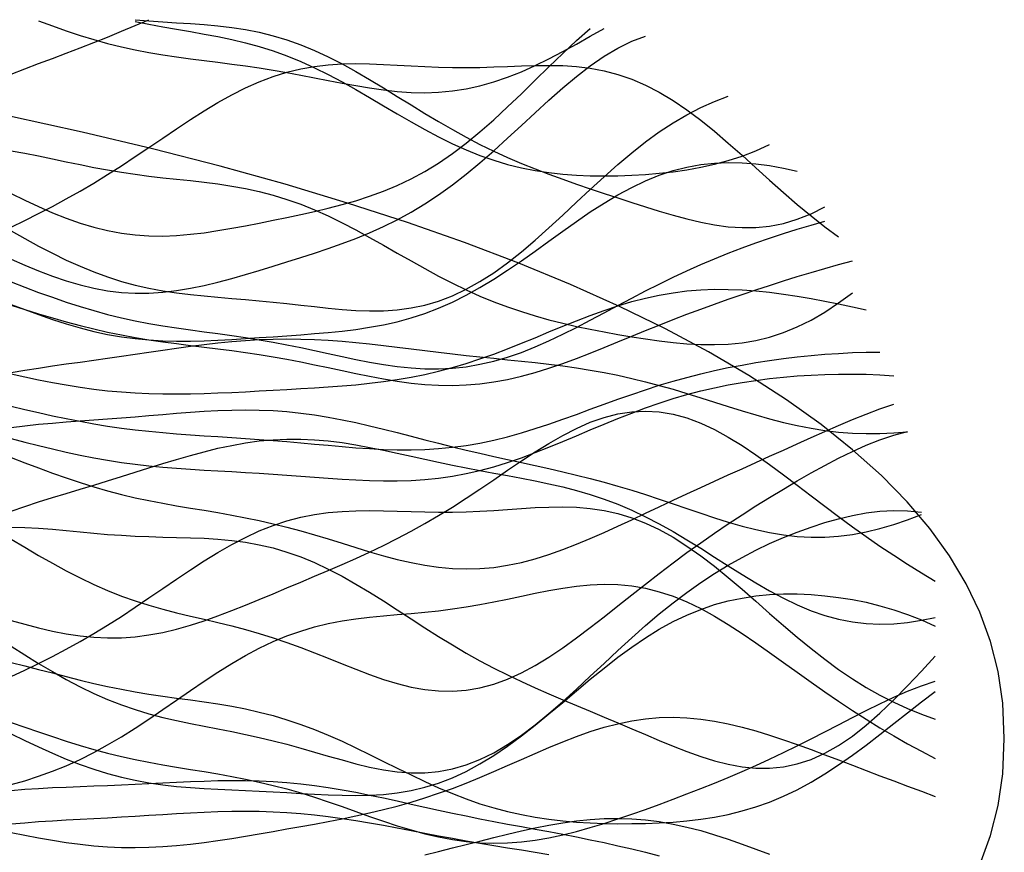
# Model space of a CAD drawing. Extents: x -15.9 to 15.9, y -4.2 to 4.2.
# Tile 13 of 13: x 10.6 to 15.9, y -0.6 to 3.9. Entities that reach past the tile are written whole.
import ezdxf

# ---------------------------------------------------------------- set-up
doc = ezdxf.new("R2010")
doc.units = 0

msp = doc.modelspace()

# ---------------------------------------------------------------- linework, layer by layer
at = {"layer": 'CNC'}
for points in [[(10.57029, 3.6012), (10.64499, 3.62944), (10.71969, 3.65738), (10.79439, 3.68532), (10.86909, 3.71355), (10.94379, 3.74227), (11.0185, 3.77166), (11.0932, 3.80178), (11.1679, 3.83261), (11.2426, 3.86399), (11.3173, 3.89569)], [(11.2426, 3.89496), (11.3173, 3.88897), (11.392, 3.88388), (11.46671, 3.87926), (11.54141, 3.87458), (11.61611, 3.86919), (11.69081, 3.86241), (11.76551, 3.85356), (11.84021, 3.84202), (11.91492, 3.82721), (11.98962, 3.80872), (12.06432, 3.78623), (12.13902, 3.75961), (12.21372, 3.72891), (12.28842, 3.69433), (12.36313, 3.65623), (12.43783, 3.61513), (12.51253, 3.57163), (12.58723, 3.52643), (12.66193, 3.48027), (12.73663, 3.43387), (12.81134, 3.38792), (12.88604, 3.34306), (12.96074, 3.29981), (13.03544, 3.25855), (13.11014, 3.21956), (13.18484, 3.18294), (13.25955, 3.14869), (13.33425, 3.11665), (13.40895, 3.08658), (13.48365, 3.05818), (13.55835, 3.03109), (13.63305, 3.00497), (13.70776, 2.9795), (13.78246, 2.95446), (13.85716, 2.92971), (13.93186, 2.90527), (14.00656, 2.88127), (14.08126, 2.85803), (14.15597, 2.83601), (14.23067, 2.81581), (14.30537, 2.79814), (14.38007, 2.7838), (14.45477, 2.77366), (14.52947, 2.76858), (14.60418, 2.76937), (14.67888, 2.77677), (14.75358, 2.7914), (14.82828, 2.81369), (14.90298, 2.84389), (14.97768, 2.88204)], [(10.57029, 2.95369), (10.64499, 2.91743), (10.71969, 2.88256), (10.79439, 2.84979), (10.86909, 2.81983), (10.94379, 2.79329), (11.0185, 2.77066), (11.0932, 2.75232), (11.1679, 2.73845), (11.2426, 2.72911), (11.3173, 2.72417), (11.392, 2.72336), (11.46671, 2.7263), (11.54141, 2.7325), (11.61611, 2.74141), (11.69081, 2.75249), (11.76551, 2.76518), (11.84021, 2.77902), (11.91492, 2.79362), (11.98962, 2.80873), (12.06432, 2.82423), (12.13902, 2.84019), (12.21372, 2.85679), (12.28842, 2.87439), (12.36313, 2.89348), (12.43783, 2.91462), (12.51253, 2.93845), (12.58723, 2.96562), (12.66193, 2.99678), (12.73663, 3.03245), (12.81134, 3.0731), (12.88604, 3.11898), (12.96074, 3.1702), (13.03544, 3.22663), (13.11014, 3.28793), (13.18484, 3.35354), (13.25955, 3.42266), (13.33425, 3.49434), (13.40895, 3.56743), (13.48365, 3.64068), (13.55835, 3.71278), (13.63305, 3.78238), (13.70776, 3.84817)], [(10.71969, 3.8893), (10.79439, 3.86163), (10.86909, 3.8353), (10.94379, 3.81067), (11.0185, 3.788), (11.0932, 3.76744), (11.1679, 3.74905), (11.2426, 3.73276), (11.3173, 3.71843), (11.392, 3.70579), (11.46671, 3.69453), (11.54141, 3.68426), (11.61611, 3.67457), (11.69081, 3.66507), (11.76551, 3.65536), (11.84021, 3.64513), (11.91492, 3.63414), (11.98962, 3.62224), (12.06432, 3.60939), (12.13902, 3.59569), (12.21372, 3.58136), (12.28842, 3.56672), (12.36313, 3.55221), (12.43783, 3.53836), (12.51253, 3.52575), (12.58723, 3.51501), (12.66193, 3.50675), (12.73663, 3.50158), (12.81134, 3.50003), (12.88604, 3.50257), (12.96074, 3.50954), (13.03544, 3.52116), (13.11014, 3.53752), (13.18484, 3.55857), (13.25955, 3.5841), (13.33425, 3.61377), (13.40895, 3.64715), (13.48365, 3.68368), (13.55835, 3.72276), (13.63305, 3.76371), (13.70776, 3.80586), (13.78246, 3.84856)], [(11.2426, 3.88632), (11.3173, 3.87091), (11.392, 3.85687), (11.46671, 3.84376), (11.54141, 3.831), (11.61611, 3.81798), (11.69081, 3.80401), (11.76551, 3.78846), (11.84021, 3.77071), (11.91492, 3.75024), (11.98962, 3.72665), (12.06432, 3.6997), (12.13902, 3.66928), (12.21372, 3.63549), (12.28842, 3.59856), (12.36313, 3.5589), (12.43783, 3.51705), (12.51253, 3.47368), (12.58723, 3.4295), (12.66193, 3.38531), (12.73663, 3.3419), (12.81134, 3.3), (12.88604, 3.26032), (12.96074, 3.22345), (13.03544, 3.18986), (13.11014, 3.1599), (13.18484, 3.13378), (13.25955, 3.11156), (13.33425, 3.09317), (13.40895, 3.07844), (13.48365, 3.06712), (13.55835, 3.05889), (13.63305, 3.0534), (13.70776, 3.05033), (13.78246, 3.04938), (13.85716, 3.05032), (13.93186, 3.05302), (14.00656, 3.05746), (14.08126, 3.06371), (14.15597, 3.07199), (14.23067, 3.08258), (14.30537, 3.09589), (14.38007, 3.11237), (14.45477, 3.1325), (14.52947, 3.15677), (14.60418, 3.18562), (14.67888, 3.2194)], [(10.57029, 2.59846), (10.64499, 2.56613), (10.71969, 2.53525), (10.79439, 2.50658), (10.86909, 2.48084), (10.94379, 2.45866), (11.0185, 2.44056), (11.0932, 2.42693), (11.1679, 2.41798), (11.2426, 2.41379), (11.3173, 2.41425), (11.392, 2.41912), (11.46671, 2.428), (11.54141, 2.44043), (11.61611, 2.45585), (11.69081, 2.47371), (11.76551, 2.49344), (11.84021, 2.51454), (11.91492, 2.53661), (11.98962, 2.55933), (12.06432, 2.58255), (12.13902, 2.60625), (12.21372, 2.63056), (12.28842, 2.65577), (12.36313, 2.68226), (12.43783, 2.71053), (12.51253, 2.74112), (12.58723, 2.77459), (12.66193, 2.81147), (12.73663, 2.85223), (12.81134, 2.89721), (12.88604, 2.94661), (12.96074, 3.00045), (13.03544, 3.05853), (13.11014, 3.12045), (13.18484, 3.18561), (13.25955, 3.25318), (13.33425, 3.32216), (13.40895, 3.39141), (13.48365, 3.4597), (13.55835, 3.5257), (13.63305, 3.58812), (13.70776, 3.6457), (13.78246, 3.69725), (13.85716, 3.74175), (13.93186, 3.77836), (14.00656, 3.80645)], [(10.57029, 2.7706), (10.64499, 2.80728), (10.71969, 2.84487), (10.79439, 2.88372), (10.86909, 2.92413), (10.94379, 2.96631), (11.0185, 3.0104), (11.0932, 3.05639), (11.1679, 3.10413), (11.2426, 3.15332), (11.3173, 3.20351), (11.392, 3.25413), (11.46671, 3.30451), (11.54141, 3.35388), (11.61611, 3.40146), (11.69081, 3.44647), (11.76551, 3.48816), (11.84021, 3.52588), (11.91492, 3.55912), (11.98962, 3.5875), (12.06432, 3.61082), (12.13902, 3.62909), (12.21372, 3.64246), (12.28842, 3.65132), (12.36313, 3.65618), (12.43783, 3.65767), (12.51253, 3.65656), (12.58723, 3.65361), (12.66193, 3.64963), (12.73663, 3.64535), (12.81134, 3.64143), (12.88604, 3.63839), (12.96074, 3.63659), (13.03544, 3.63619), (13.11014, 3.63717), (13.18484, 3.63929), (13.25955, 3.64212), (13.33425, 3.64505), (13.40895, 3.64734), (13.48365, 3.64813), (13.55835, 3.64652), (13.63305, 3.6416), (13.70776, 3.63248), (13.78246, 3.6184), (13.85716, 3.59869), (13.93186, 3.5729), (14.00656, 3.54075), (14.08126, 3.5022), (14.15597, 3.45743), (14.23067, 3.40684), (14.30537, 3.35105), (14.38007, 3.29085), (14.45477, 3.22719), (14.52947, 3.1611), (14.60418, 3.09369), (14.67888, 3.02608), (14.75358, 2.95933), (14.82828, 2.89445), (14.90298, 2.83232), (14.97768, 2.77368), (15.05239, 2.71909)], [(10.57029, 2.75064), (10.64499, 2.70906), (10.71969, 2.66849), (10.79439, 2.62958), (10.86909, 2.59293), (10.94379, 2.55908), (11.0185, 2.5284), (11.0932, 2.50117), (11.1679, 2.47749), (11.2426, 2.45732), (11.3173, 2.44047), (11.392, 2.42661), (11.46671, 2.41531), (11.54141, 2.40605), (11.61611, 2.39829), (11.69081, 2.39148), (11.76551, 2.38509), (11.84021, 2.3787), (11.91492, 2.37197), (11.98962, 2.36472), (12.06432, 2.35693), (12.13902, 2.34874), (12.21372, 2.34045), (12.28842, 2.33256), (12.36313, 2.32567), (12.43783, 2.32052), (12.51253, 2.31791), (12.58723, 2.31868), (12.66193, 2.32366), (12.73663, 2.33363), (12.81134, 2.34926), (12.88604, 2.37108), (12.96074, 2.39944), (13.03544, 2.4345), (13.11014, 2.47621), (13.18484, 2.52428), (13.25955, 2.57822), (13.33425, 2.63732), (13.40895, 2.70074), (13.48365, 2.76745), (13.55835, 2.83637), (13.63305, 2.90632), (13.70776, 2.97615), (13.78246, 3.04473), (13.85716, 3.11101), (13.93186, 3.17407), (14.00656, 3.23312), (14.08126, 3.28754), (14.15597, 3.33688), (14.23067, 3.38089), (14.30537, 3.41947), (14.38007, 3.45266), (14.45477, 3.48064)], [(15.81796, -0.68442), (15.8757, -0.52595), (15.91697, -0.36253), (15.94174, -0.19171), (15.95, 0), (15.94174, 0.19171), (15.91697, 0.36253), (15.8757, 0.52595), (15.81796, 0.68442), (15.7438, 0.83897), (15.65325, 0.99014), (15.54638, 1.13823), (15.42326, 1.28339), (15.28397, 1.42572), (15.1286, 1.56523), (14.95725, 1.70192), (14.77003, 1.83577), (14.56706, 1.96673), (14.34846, 2.09474), (14.11438, 2.21974), (13.86494, 2.34165), (13.60031, 2.4604), (13.32063, 2.57591), (13.02606, 2.68809), (12.71676, 2.79686), (12.39291, 2.90215), (12.05465, 3.00385), (11.70217, 3.10191), (11.33561, 3.19622), (10.95514, 3.28672), (10.56091, 3.37333)], [(10.57029, 3.18436), (10.64499, 3.17202), (10.71969, 3.15768), (10.79439, 3.14215), (10.86909, 3.12618), (10.94379, 3.11042), (11.0185, 3.09541), (11.0932, 3.08154), (11.1679, 3.06903), (11.2426, 3.05795), (11.3173, 3.04817), (11.392, 3.03944), (11.46671, 3.03134), (11.54141, 3.02336), (11.61611, 3.01492), (11.69081, 3.00539), (11.76551, 2.99416), (11.84021, 2.98063), (11.91492, 2.96431), (11.98962, 2.94479), (12.06432, 2.92183), (12.13902, 2.8953), (12.21372, 2.86524), (12.28842, 2.83185), (12.36313, 2.79549), (12.43783, 2.75662), (12.51253, 2.71582), (12.58723, 2.67375), (12.66193, 2.63109), (12.73663, 2.58854), (12.81134, 2.54676), (12.88604, 2.50636), (12.96074, 2.46785), (13.03544, 2.43164), (13.11014, 2.39801), (13.18484, 2.3671), (13.25955, 2.33894), (13.33425, 2.31346), (13.40895, 2.29046), (13.48365, 2.2697), (13.55835, 2.25088), (13.63305, 2.23371), (13.70776, 2.2179), (13.78246, 2.20324), (13.85716, 2.18959), (13.93186, 2.17691), (14.00656, 2.16529), (14.08126, 2.15494), (14.15597, 2.14619), (14.23067, 2.1395), (14.30537, 2.1354), (14.38007, 2.1345), (14.45477, 2.13746), (14.52947, 2.14493), (14.60418, 2.1575), (14.67888, 2.17571), (14.75358, 2.19998), (14.82828, 2.23057), (14.90298, 2.26759), (14.97768, 2.31093), (15.05239, 2.36032), (15.12709, 2.41527)], [(10.57029, 2.35271), (10.64499, 2.32443), (10.71969, 2.29706), (10.79439, 2.27113), (10.86909, 2.24711), (10.94379, 2.22542), (11.0185, 2.20641), (11.0932, 2.1903), (11.1679, 2.17722), (11.2426, 2.16718), (11.3173, 2.16007), (11.392, 2.1557), (11.46671, 2.15376), (11.54141, 2.1539), (11.61611, 2.15574), (11.69081, 2.15887), (11.76551, 2.16291), (11.84021, 2.16753), (11.91492, 2.17248), (11.98962, 2.1776), (12.06432, 2.18285), (12.13902, 2.18828), (12.21372, 2.1941), (12.28842, 2.2006), (12.36313, 2.20817), (12.43783, 2.21728), (12.51253, 2.22846), (12.58723, 2.24222), (12.66193, 2.2591), (12.73663, 2.27954), (12.81134, 2.30392), (12.88604, 2.33252), (12.96074, 2.36547), (13.03544, 2.40274), (13.11014, 2.44413), (13.18484, 2.48931), (13.25955, 2.53775), (13.33425, 2.5888), (13.40895, 2.64169), (13.48365, 2.69554), (13.55835, 2.74941), (13.63305, 2.80236), (13.70776, 2.85345), (13.78246, 2.90176), (13.85716, 2.94651), (13.93186, 2.98698), (14.00656, 3.0226), (14.08126, 3.05297), (14.15597, 3.07781), (14.23067, 3.09702), (14.30537, 3.11065), (14.38007, 3.11886), (14.45477, 3.12196), (14.52947, 3.12032), (14.60418, 3.11436), (14.67888, 3.10455), (14.75358, 3.09134), (14.82828, 3.07516)], [(10.57029, 2.47422), (10.64499, 2.44593), (10.71969, 2.41804), (10.79439, 2.39102), (10.86909, 2.36526), (10.94379, 2.3411), (11.0185, 2.31879), (11.0932, 2.29849), (11.1679, 2.28025), (11.2426, 2.26401), (11.3173, 2.24961), (11.392, 2.23679), (11.46671, 2.22524), (11.54141, 2.21457), (11.61611, 2.20438), (11.69081, 2.19427), (11.76551, 2.18385), (11.84021, 2.1728), (11.91492, 2.16089), (11.98962, 2.14794), (12.06432, 2.13394), (12.13902, 2.11895), (12.21372, 2.10319), (12.28842, 2.08698), (12.36313, 2.07073), (12.43783, 2.05496), (12.51253, 2.04024), (12.58723, 2.02718), (12.66193, 2.01641), (12.73663, 2.00851), (12.81134, 2.00403), (12.88604, 2.00343), (12.96074, 2.00707), (13.03544, 2.01521), (13.11014, 2.02794), (13.18484, 2.04524), (13.25955, 2.06695), (13.33425, 2.09278), (13.40895, 2.12233), (13.48365, 2.15511), (13.55835, 2.19054), (13.63305, 2.22803), (13.70776, 2.26695), (13.78246, 2.30669), (13.85716, 2.34666), (13.93186, 2.38636), (14.00656, 2.42533), (14.08126, 2.46323), (14.15597, 2.49978), (14.23067, 2.53481), (14.30537, 2.56824), (14.38007, 2.60004), (14.45477, 2.63026), (14.52947, 2.65898), (14.60418, 2.68629), (14.67888, 2.71228), (14.75358, 2.73702), (14.82828, 2.76052), (14.90298, 2.78273), (14.97768, 2.80353)], [(10.57029, 2.34853), (10.64499, 2.32534), (10.71969, 2.3024), (10.79439, 2.28008), (10.86909, 2.25873), (10.94379, 2.23863), (11.0185, 2.22001), (11.0932, 2.20298), (11.1679, 2.18759), (11.2426, 2.1738), (11.3173, 2.16145), (11.392, 2.15035), (11.46671, 2.1402), (11.54141, 2.13069), (11.61611, 2.12147), (11.69081, 2.1122), (11.76551, 2.10254), (11.84021, 2.09221), (11.91492, 2.081), (11.98962, 2.06877), (12.06432, 2.05547), (12.13902, 2.04116), (12.21372, 2.026), (12.28842, 2.01024), (12.36313, 1.99423), (12.43783, 1.9784), (12.51253, 1.96321), (12.58723, 1.94917), (12.66193, 1.93682), (12.73663, 1.92664), (12.81134, 1.91912), (12.88604, 1.91465), (12.96074, 1.91357), (13.03544, 1.91609), (13.11014, 1.92236), (13.18484, 1.93238), (13.25955, 1.94606), (13.33425, 1.9632), (13.40895, 1.98353), (13.48365, 2.00667), (13.55835, 2.0322), (13.63305, 2.05968), (13.70776, 2.08863), (13.78246, 2.11858), (13.85716, 2.14911), (13.93186, 2.17982), (14.00656, 2.21038), (14.08126, 2.24052), (14.15597, 2.27006), (14.23067, 2.29885), (14.30537, 2.32686), (14.38007, 2.35406), (14.45477, 2.38051), (14.52947, 2.40625), (14.60418, 2.43135), (14.67888, 2.45587), (14.75358, 2.47984), (14.82828, 2.50324), (14.90298, 2.526), (14.97768, 2.54798), (15.05239, 2.56897), (15.12709, 2.58871)], [(10.57029, 1.97579), (10.64499, 1.95985), (10.71969, 1.94446), (10.79439, 1.9299), (10.86909, 1.91647), (10.94379, 1.90442), (11.0185, 1.89393), (11.0932, 1.88515), (11.1679, 1.87816), (11.2426, 1.87296), (11.3173, 1.8695), (11.392, 1.86767), (11.46671, 1.86729), (11.54141, 1.86816), (11.61611, 1.87007), (11.69081, 1.87277), (11.76551, 1.87604), (11.84021, 1.8797), (11.91492, 1.8836), (11.98962, 1.88764), (12.06432, 1.89178), (12.13902, 1.89607), (12.21372, 1.9006), (12.28842, 1.90554), (12.36313, 1.9111), (12.43783, 1.91755), (12.51253, 1.92517), (12.58723, 1.93426), (12.66193, 1.94511), (12.73663, 1.95797), (12.81134, 1.97305), (12.88604, 1.99048), (12.96074, 2.01033), (13.03544, 2.03258), (13.11014, 2.0571), (13.18484, 2.08368), (13.25955, 2.11201), (13.33425, 2.14171), (13.40895, 2.17231), (13.48365, 2.2033), (13.55835, 2.23416), (13.63305, 2.26431), (13.70776, 2.29321), (13.78246, 2.32035), (13.85716, 2.34526), (13.93186, 2.36755), (14.00656, 2.38688), (14.08126, 2.40303), (14.15597, 2.41586), (14.23067, 2.42532), (14.30537, 2.43146), (14.38007, 2.43438), (14.45477, 2.43427), (14.52947, 2.43138), (14.60418, 2.42596), (14.67888, 2.41831), (14.75358, 2.40871), (14.82828, 2.39742), (14.90298, 2.38468), (14.97768, 2.37068), (15.05239, 2.35557), (15.12709, 2.33945), (15.20179, 2.32235)], [(10.57029, 1.98328), (10.64499, 1.99585), (10.71969, 2.00765), (10.79439, 2.01888), (10.86909, 2.02975), (10.94379, 2.04044), (11.0185, 2.0511), (11.0932, 2.06183), (11.1679, 2.07268), (11.2426, 2.08363), (11.3173, 2.09461), (11.392, 2.10551), (11.46671, 2.11614), (11.54141, 2.12631), (11.61611, 2.13578), (11.69081, 2.14431), (11.76551, 2.15167), (11.84021, 2.15766), (11.91492, 2.16209), (11.98962, 2.16485), (12.06432, 2.16586), (12.13902, 2.1651), (12.21372, 2.16264), (12.28842, 2.15857), (12.36313, 2.15306), (12.43783, 2.14632), (12.51253, 2.13859), (12.58723, 2.13013), (12.66193, 2.12118), (12.73663, 2.112), (12.81134, 2.10281), (12.88604, 2.09377), (12.96074, 2.085), (13.03544, 2.07656), (13.11014, 2.06846), (13.18484, 2.0606), (13.25955, 2.05288), (13.33425, 2.04509), (13.40895, 2.03701), (13.48365, 2.02839), (13.55835, 2.01897), (13.63305, 2.00848), (13.70776, 1.99669), (13.78246, 1.98341), (13.85716, 1.9685), (13.93186, 1.9519), (14.00656, 1.93362), (14.08126, 1.91374), (14.15597, 1.89245), (14.23067, 1.87), (14.30537, 1.84671), (14.38007, 1.82298), (14.45477, 1.79924), (14.52947, 1.77593), (14.60418, 1.75354), (14.67888, 1.73253), (14.75358, 1.71331), (14.82828, 1.69627), (14.90298, 1.68175), (14.97768, 1.66998), (15.05239, 1.66115), (15.12709, 1.65534), (15.20179, 1.65256), (15.27649, 1.65274), (15.35119, 1.65574), (15.42589, 1.66136)], [(10.57029, 1.80124), (10.64499, 1.78358), (10.71969, 1.76627), (10.79439, 1.74958), (10.86909, 1.73376), (10.94379, 1.71902), (11.0185, 1.70552), (11.0932, 1.69336), (11.1679, 1.68258), (11.2426, 1.67314), (11.3173, 1.66495), (11.392, 1.65788), (11.46671, 1.65172), (11.54141, 1.64625), (11.61611, 1.64123), (11.69081, 1.63643), (11.76551, 1.63162), (11.84021, 1.62661), (11.91492, 1.62126), (11.98962, 1.61548), (12.06432, 1.60927), (12.13902, 1.60269), (12.21372, 1.59586), (12.28842, 1.589), (12.36313, 1.58235), (12.43783, 1.57625), (12.51253, 1.57105), (12.58723, 1.5671), (12.66193, 1.56479), (12.73663, 1.56446), (12.81134, 1.56642), (12.88604, 1.57093), (12.96074, 1.57818), (13.03544, 1.58828), (13.11014, 1.60125), (13.18484, 1.61703), (13.25955, 1.63546), (13.33425, 1.6563), (13.40895, 1.67925), (13.48365, 1.70394), (13.55835, 1.72997), (13.63305, 1.75689), (13.70776, 1.78426), (13.78246, 1.81166), (13.85716, 1.83868), (13.93186, 1.86495), (14.00656, 1.89017), (14.08126, 1.91408), (14.15597, 1.93651), (14.23067, 1.95734), (14.30537, 1.97651), (14.38007, 1.99401), (14.45477, 2.00989), (14.52947, 2.02422), (14.60418, 2.03709), (14.67888, 2.04859), (14.75358, 2.0588), (14.82828, 2.06778), (14.90298, 2.07557), (14.97768, 2.08213), (15.05239, 2.08742), (15.12709, 2.09133), (15.20179, 2.09372), (15.27649, 2.09441)], [(10.57029, 1.626), (10.64499, 1.60652), (10.71969, 1.58747), (10.79439, 1.56915), (10.86909, 1.55185), (10.94379, 1.5358), (11.0185, 1.52117), (11.0932, 1.50809), (11.1679, 1.49659), (11.2426, 1.48666), (11.3173, 1.4782), (11.392, 1.47104), (11.46671, 1.46499), (11.54141, 1.4598), (11.61611, 1.45521), (11.69081, 1.45096), (11.76551, 1.44682), (11.84021, 1.44256), (11.91492, 1.43805), (11.98962, 1.43319), (12.06432, 1.42797), (12.13902, 1.42246), (12.21372, 1.41681), (12.28842, 1.41124), (12.36313, 1.40604), (12.43783, 1.40156), (12.51253, 1.39818), (12.58723, 1.39629), (12.66193, 1.39631), (12.73663, 1.3986), (12.81134, 1.40349), (12.88604, 1.41124), (12.96074, 1.42205), (13.03544, 1.43601), (13.11014, 1.45311), (13.18484, 1.47325), (13.25955, 1.49624), (13.33425, 1.52177), (13.40895, 1.54947), (13.48365, 1.5789), (13.55835, 1.60958), (13.63305, 1.641), (13.70776, 1.67263), (13.78246, 1.70397), (13.85716, 1.73455), (13.93186, 1.76396), (14.00656, 1.79183), (14.08126, 1.81789), (14.15597, 1.84192), (14.23067, 1.86379), (14.30537, 1.88346), (14.38007, 1.90092), (14.45477, 1.91625), (14.52947, 1.92954), (14.60418, 1.94092), (14.67888, 1.95051), (14.75358, 1.95844), (14.82828, 1.96481), (14.90298, 1.96969), (14.97768, 1.97309), (15.05239, 1.97499), (15.12709, 1.97531), (15.20179, 1.97393), (15.27649, 1.9707), (15.35119, 1.96543)], [(10.57029, 1.52327), (10.64499, 1.49474), (10.71969, 1.46636), (10.79439, 1.43863), (10.86909, 1.412), (10.94379, 1.38685), (11.0185, 1.36345), (11.0932, 1.34197), (11.1679, 1.32249), (11.2426, 1.30492), (11.3173, 1.2891), (11.392, 1.27475), (11.46671, 1.2615), (11.54141, 1.24896), (11.61611, 1.23665), (11.69081, 1.22413), (11.76551, 1.21097), (11.84021, 1.19678), (11.91492, 1.18128), (11.98962, 1.16427), (12.06432, 1.14566), (12.13902, 1.12552), (12.21372, 1.10403), (12.28842, 1.08148), (12.36313, 1.0583), (12.43783, 1.03502), (12.51253, 1.01223), (12.58723, 0.99057), (12.66193, 0.9707), (12.73663, 0.95326), (12.81134, 0.93888), (12.88604, 0.92806), (12.96074, 0.92127), (13.03544, 0.91881), (13.11014, 0.92089), (13.18484, 0.92758), (13.25955, 0.93881), (13.33425, 0.95439), (13.40895, 0.974), (13.48365, 0.99727), (13.55835, 1.02372), (13.63305, 1.05284), (13.70776, 1.08411), (13.78246, 1.117), (13.85716, 1.15103), (13.93186, 1.18578), (14.00656, 1.22087), (14.08126, 1.25602), (14.15597, 1.29103), (14.23067, 1.32578), (14.30537, 1.36024), (14.38007, 1.39441), (14.45477, 1.42836), (14.52947, 1.46218), (14.60418, 1.49595), (14.67888, 1.52973), (14.75358, 1.56354), (14.82828, 1.59733), (14.90298, 1.63097), (14.97768, 1.66425), (15.05239, 1.69687), (15.12709, 1.72841), (15.20179, 1.75842), (15.27649, 1.78633), (15.35119, 1.81158)], [(10.57029, 1.68599), (10.64499, 1.69536), (10.71969, 1.70321), (10.79439, 1.70992), (10.86909, 1.71588), (10.94379, 1.72143), (11.0185, 1.72685), (11.0932, 1.73236), (11.1679, 1.73809), (11.2426, 1.74408), (11.3173, 1.75027), (11.392, 1.75653), (11.46671, 1.76265), (11.54141, 1.76838), (11.61611, 1.77339), (11.69081, 1.77737), (11.76551, 1.77998), (11.84021, 1.78093), (11.91492, 1.77995), (11.98962, 1.77683), (12.06432, 1.77147), (12.13902, 1.76379), (12.21372, 1.75385), (12.28842, 1.74175), (12.36313, 1.7277), (12.43783, 1.71195), (12.51253, 1.69481), (12.58723, 1.67662), (12.66193, 1.65773), (12.73663, 1.63848), (12.81134, 1.61917), (12.88604, 1.60007), (12.96074, 1.58137), (13.03544, 1.5632), (13.11014, 1.54561), (13.18484, 1.52856), (13.25955, 1.51195), (13.33425, 1.49559), (13.40895, 1.47928), (13.48365, 1.46274), (13.55835, 1.44571), (13.63305, 1.42794), (13.70776, 1.40919), (13.78246, 1.38929), (13.85716, 1.36815), (13.93186, 1.34575), (14.00656, 1.32218), (14.08126, 1.29763), (14.15597, 1.27238), (14.23067, 1.24681), (14.30537, 1.22141), (14.38007, 1.19669), (14.45477, 1.17325), (14.52947, 1.15168), (14.60418, 1.13257), (14.67888, 1.1165), (14.75358, 1.10397), (14.82828, 1.09541), (14.90298, 1.09116), (14.97768, 1.09143), (15.05239, 1.09632), (15.12709, 1.10581), (15.20179, 1.11975), (15.27649, 1.13787), (15.35119, 1.15982), (15.42589, 1.18515), (15.5006, 1.21336)], [(10.57029, 0.6403), (10.64499, 0.61926), (10.71969, 0.59965), (10.79439, 0.58214), (10.86909, 0.56739), (10.94379, 0.55598), (11.0185, 0.54838), (11.0932, 0.54497), (11.1679, 0.54595), (11.2426, 0.5514), (11.3173, 0.56124), (11.392, 0.57525), (11.46671, 0.5931), (11.54141, 0.61435), (11.61611, 0.63851), (11.69081, 0.66502), (11.76551, 0.69336), (11.84021, 0.72303), (11.91492, 0.75357), (11.98962, 0.78464), (12.06432, 0.81599), (12.13902, 0.8475), (12.21372, 0.87914), (12.28842, 0.91103), (12.36313, 0.94338), (12.43783, 0.97646), (12.51253, 1.01061), (12.58723, 1.04617), (12.66193, 1.08349), (12.73663, 1.12283), (12.81134, 1.16439), (12.88604, 1.20823), (12.96074, 1.25429), (13.03544, 1.30233), (13.11014, 1.35196), (13.18484, 1.40262), (13.25955, 1.4536), (13.33425, 1.50406), (13.40895, 1.55305), (13.48365, 1.59955), (13.55835, 1.64252), (13.63305, 1.68093), (13.70776, 1.71381), (13.78246, 1.74029), (13.85716, 1.75965), (13.93186, 1.77132), (14.00656, 1.77494), (14.08126, 1.77036), (14.15597, 1.75764), (14.23067, 1.73705), (14.30537, 1.70906), (14.38007, 1.67431), (14.45477, 1.63358), (14.52947, 1.58777), (14.60418, 1.53782), (14.67888, 1.48471), (14.75358, 1.4294), (14.82828, 1.3728), (14.90298, 1.31573), (14.97768, 1.25888), (15.05239, 1.20283), (15.12709, 1.14801), (15.20179, 1.09472), (15.27649, 1.04311), (15.35119, 0.99323), (15.42589, 0.94504), (15.5006, 0.89843), (15.5753, 0.85326)], [(10.57029, 1.08104), (10.64499, 1.03649), (10.71969, 0.99243), (10.79439, 0.94959), (10.86909, 0.90863), (10.94379, 0.87009), (11.0185, 0.83438), (11.0932, 0.80175), (11.1679, 0.77229), (11.2426, 0.74588), (11.3173, 0.72228), (11.392, 0.70106), (11.46671, 0.6817), (11.54141, 0.66359), (11.61611, 0.64605), (11.69081, 0.62843), (11.76551, 0.6101), (11.84021, 0.59052), (11.91492, 0.56927), (11.98962, 0.54611), (12.06432, 0.52094), (12.13902, 0.49387), (12.21372, 0.46521), (12.28842, 0.43546), (12.36313, 0.40528), (12.43783, 0.37548), (12.51253, 0.34696), (12.58723, 0.32072), (12.66193, 0.29774), (12.73663, 0.27899), (12.81134, 0.26537), (12.88604, 0.25764), (12.96074, 0.25644), (13.03544, 0.26219), (13.11014, 0.27513), (13.18484, 0.29529), (13.25955, 0.32247), (13.33425, 0.35629), (13.40895, 0.39619), (13.48365, 0.44147), (13.55835, 0.49131), (13.63305, 0.54482), (13.70776, 0.6011), (13.78246, 0.65925), (13.85716, 0.71842), (13.93186, 0.77786), (14.00656, 0.83691), (14.08126, 0.89508), (14.15597, 0.95196), (14.23067, 1.00733), (14.30537, 1.06105), (14.38007, 1.11313), (14.45477, 1.16362), (14.52947, 1.21265), (14.60418, 1.26034), (14.67888, 1.30681), (14.75358, 1.3521), (14.82828, 1.3962), (14.90298, 1.43897), (14.97768, 1.48015), (15.05239, 1.51936), (15.12709, 1.5561), (15.20179, 1.58973), (15.27649, 1.61956), (15.35119, 1.6448), (15.42589, 1.66466)], [(10.57029, 1.23198), (10.64499, 1.25779), (10.71969, 1.28222), (10.79439, 1.30567), (10.86909, 1.32853), (10.94379, 1.35114), (11.0185, 1.37376), (11.0932, 1.39658), (11.1679, 1.41966), (11.2426, 1.44297), (11.3173, 1.46635), (11.392, 1.48955), (11.46671, 1.51222), (11.54141, 1.53394), (11.61611, 1.55425), (11.69081, 1.57269), (11.76551, 1.58879), (11.84021, 1.60215), (11.91492, 1.61241), (11.98962, 1.61935), (12.06432, 1.62281), (12.13902, 1.62279), (12.21372, 1.61938), (12.28842, 1.61281), (12.36313, 1.60341), (12.43783, 1.59159), (12.51253, 1.57783), (12.58723, 1.56264), (12.66193, 1.54652), (12.73663, 1.52997), (12.81134, 1.51341), (12.88604, 1.49718), (12.96074, 1.48151), (13.03544, 1.4665), (13.11014, 1.45216), (13.18484, 1.43831), (13.25955, 1.4247), (13.33425, 1.41095), (13.40895, 1.39659), (13.48365, 1.3811), (13.55835, 1.36396), (13.63305, 1.34464), (13.70776, 1.32264), (13.78246, 1.29758), (13.85716, 1.26917), (13.93186, 1.23725), (14.00656, 1.20182), (14.08126, 1.16305), (14.15597, 1.12126), (14.23067, 1.07694), (14.30537, 1.03073), (14.38007, 0.98336), (14.45477, 0.93568), (14.52947, 0.88859), (14.60418, 0.843), (14.67888, 0.79983), (14.75358, 0.75992), (14.82828, 0.72403), (14.90298, 0.69281), (14.97768, 0.66678), (15.05239, 0.64629), (15.12709, 0.63155), (15.20179, 0.62259), (15.27649, 0.61931), (15.35119, 0.62146), (15.42589, 0.6287), (15.5006, 0.64059), (15.5753, 0.65665)], [(10.57029, 0.33616), (10.64499, 0.37084), (10.71969, 0.40678), (10.79439, 0.4443), (10.86909, 0.48366), (10.94379, 0.52509), (11.0185, 0.56868), (11.0932, 0.6144), (11.1679, 0.66208), (11.2426, 0.7114), (11.3173, 0.7619), (11.392, 0.81299), (11.46671, 0.86397), (11.54141, 0.91407), (11.61611, 0.96251), (11.69081, 1.00849), (11.76551, 1.05126), (11.84021, 1.09017), (11.91492, 1.12469), (11.98962, 1.15444), (12.06432, 1.17922), (12.13902, 1.19903), (12.21372, 1.21402), (12.28842, 1.22456), (12.36313, 1.23116), (12.43783, 1.23446), (12.51253, 1.23519), (12.58723, 1.23414), (12.66193, 1.23208), (12.73663, 1.22976), (12.81134, 1.22783), (12.88604, 1.22681), (12.96074, 1.22706), (13.03544, 1.22876), (13.11014, 1.23188), (13.18484, 1.23619), (13.25955, 1.24128), (13.33425, 1.24654), (13.40895, 1.25125), (13.48365, 1.25456), (13.55835, 1.25558), (13.63305, 1.25338), (13.70776, 1.2471), (13.78246, 1.23595), (13.85716, 1.21928), (13.93186, 1.19661), (14.00656, 1.16763), (14.08126, 1.13228), (14.15597, 1.09071), (14.23067, 1.04328), (14.30537, 0.99057), (14.38007, 0.93332), (14.45477, 0.87243), (14.52947, 0.80888), (14.60418, 0.74374), (14.67888, 0.67808), (14.75358, 0.61291), (14.82828, 0.5492), (14.90298, 0.48781), (14.97768, 0.42943), (15.05239, 0.37461), (15.12709, 0.32375), (15.20179, 0.27706), (15.27649, 0.23461), (15.35119, 0.19634), (15.42589, 0.16208), (15.5006, 0.13159), (15.5753, 0.1046)], [(10.57029, 0.49973), (10.64499, 0.45294), (10.71969, 0.40697), (10.79439, 0.36257), (10.86909, 0.32039), (10.94379, 0.28098), (11.0185, 0.24476), (11.0932, 0.21199), (11.1679, 0.18275), (11.2426, 0.15697), (11.3173, 0.13438), (11.392, 0.11459), (11.46671, 0.09707), (11.54141, 0.08124), (11.61611, 0.06644), (11.69081, 0.05201), (11.76551, 0.03738), (11.84021, 0.02201), (11.91492, 0.00553), (11.98962, -0.0123), (12.06432, -0.0315), (12.13902, -0.05194), (12.21372, -0.07327), (12.28842, -0.09494), (12.36313, -0.11626), (12.43783, -0.13638), (12.51253, -0.15437), (12.58723, -0.16924), (12.66193, -0.17998), (12.73663, -0.18566), (12.81134, -0.18542), (12.88604, -0.17853), (12.96074, -0.16446), (13.03544, -0.14288), (13.11014, -0.11368), (13.18484, -0.07698), (13.25955, -0.03312), (13.33425, 0.01731), (13.40895, 0.07358), (13.48365, 0.13476), (13.55835, 0.19984), (13.63305, 0.26772), (13.70776, 0.33728), (13.78246, 0.40744), (13.85716, 0.47716), (13.93186, 0.54553), (14.00656, 0.61175), (14.08126, 0.67519), (14.15597, 0.73538), (14.23067, 0.79201), (14.30537, 0.84493), (14.38007, 0.89411), (14.45477, 0.93964), (14.52947, 0.98169), (14.60418, 1.02044), (14.67888, 1.05611), (14.75358, 1.08886), (14.82828, 1.11878), (14.90298, 1.14589), (14.97768, 1.17009), (15.05239, 1.19114), (15.12709, 1.20872), (15.20179, 1.22236), (15.27649, 1.23155), (15.35119, 1.23567), (15.42589, 1.23412), (15.5006, 1.22628)], [(10.57029, 1.14537), (10.64499, 1.14441), (10.71969, 1.14049), (10.79439, 1.13454), (10.86909, 1.12744), (10.94379, 1.11999), (11.0185, 1.11284), (11.0932, 1.10647), (11.1679, 1.10119), (11.2426, 1.0971), (11.3173, 1.09409), (11.392, 1.09188), (11.46671, 1.09004), (11.54141, 1.08797), (11.61611, 1.08501), (11.69081, 1.08044), (11.76551, 1.07355), (11.84021, 1.06366), (11.91492, 1.05019), (11.98962, 1.03266), (12.06432, 1.01078), (12.13902, 0.98439), (12.21372, 0.95353), (12.28842, 0.91844), (12.36313, 0.87948), (12.43783, 0.83721), (12.51253, 0.79225), (12.58723, 0.74534), (12.66193, 0.69725), (12.73663, 0.64874), (12.81134, 0.60052), (12.88604, 0.55324), (12.96074, 0.50743), (13.03544, 0.46346), (13.11014, 0.42159), (13.18484, 0.38191), (13.25955, 0.34435), (13.33425, 0.30872), (13.40895, 0.27475), (13.48365, 0.24205), (13.55835, 0.21023), (13.63305, 0.1789), (13.70776, 0.14771), (13.78246, 0.11641), (13.85716, 0.08487), (13.93186, 0.05309), (14.00656, 0.02127), (14.08126, -0.01024), (14.15597, -0.0409), (14.23067, -0.07002), (14.30537, -0.09676), (14.38007, -0.12021), (14.45477, -0.13936), (14.52947, -0.15321), (14.60418, -0.16081), (14.67888, -0.16126), (14.75358, -0.15383), (14.82828, -0.13795), (14.90298, -0.11327), (14.97768, -0.07967), (15.05239, -0.03728), (15.12709, 0.01351), (15.20179, 0.07207), (15.27649, 0.13754), (15.35119, 0.20887), (15.42589, 0.28488), (15.5006, 0.36425), (15.5753, 0.44565)], [(10.57029, -0.24978), (10.64499, -0.22875), (10.71969, -0.20483), (10.79439, -0.17776), (10.86909, -0.1473), (10.94379, -0.11331), (11.0185, -0.07577), (11.0932, -0.03478), (11.1679, 0.00941), (11.2426, 0.05639), (11.3173, 0.10563), (11.392, 0.15647), (11.46671, 0.20814), (11.54141, 0.25982), (11.61611, 0.31065), (11.69081, 0.35978), (11.76551, 0.40643), (11.84021, 0.44989), (11.91492, 0.48957), (11.98962, 0.52505), (12.06432, 0.55609), (12.13902, 0.58261), (12.21372, 0.60474), (12.28842, 0.62277), (12.36313, 0.63718), (12.43783, 0.64854), (12.51253, 0.65756), (12.58723, 0.66496), (12.66193, 0.67151), (12.73663, 0.67792), (12.81134, 0.68485), (12.88604, 0.69282), (12.96074, 0.70221), (13.03544, 0.71323), (13.11014, 0.7259), (13.18484, 0.74005), (13.25955, 0.75532), (13.33425, 0.77119), (13.40895, 0.78699), (13.48365, 0.80195), (13.55835, 0.81521), (13.63305, 0.82592), (13.70776, 0.83321), (13.78246, 0.83632), (13.85716, 0.83456), (13.93186, 0.82739), (14.00656, 0.81445), (14.08126, 0.79555), (14.15597, 0.7707), (14.23067, 0.7401), (14.30537, 0.70414), (14.38007, 0.66335), (14.45477, 0.61839), (14.52947, 0.57003), (14.60418, 0.51907), (14.67888, 0.46635), (14.75358, 0.41267), (14.82828, 0.35877), (14.90298, 0.30531), (14.97768, 0.25281), (15.05239, 0.20168), (15.12709, 0.15221), (15.20179, 0.10453), (15.27649, 0.05867), (15.35119, 0.01454), (15.42589, -0.02799), (15.5006, -0.0691), (15.5753, -0.109)], [(10.57029, 0.02612), (10.64499, -0.01016), (10.71969, -0.0455), (10.79439, -0.07931), (10.86909, -0.11105), (10.94379, -0.14025), (11.0185, -0.16656), (11.0932, -0.18974), (11.1679, -0.20966), (11.2426, -0.22637), (11.3173, -0.24003), (11.392, -0.2509), (11.46671, -0.25936), (11.54141, -0.26587), (11.61611, -0.27089), (11.69081, -0.27491), (11.76551, -0.27839), (11.84021, -0.2817), (11.91492, -0.28514), (11.98962, -0.28887), (12.06432, -0.29291), (12.13902, -0.29714), (12.21372, -0.3013), (12.28842, -0.30497), (12.36313, -0.30761), (12.43783, -0.30861), (12.51253, -0.30725), (12.58723, -0.30283), (12.66193, -0.29462), (12.73663, -0.28198), (12.81134, -0.26434), (12.88604, -0.24126), (12.96074, -0.21247), (13.03544, -0.17787), (13.11014, -0.13755), (13.18484, -0.0918), (13.25955, -0.0411), (13.33425, 0.01388), (13.40895, 0.07234), (13.48365, 0.13335), (13.55835, 0.19589), (13.63305, 0.25891), (13.70776, 0.32134), (13.78246, 0.38217), (13.85716, 0.44044), (13.93186, 0.49533), (14.00656, 0.54613), (14.08126, 0.5923), (14.15597, 0.63346), (14.23067, 0.66938), (14.30537, 0.70001), (14.38007, 0.72542), (14.45477, 0.7458), (14.52947, 0.76143), (14.60418, 0.77265), (14.67888, 0.77981), (14.75358, 0.78326), (14.82828, 0.7833), (14.90298, 0.7802), (14.97768, 0.7741), (15.05239, 0.76508), (15.12709, 0.75312), (15.20179, 0.73812), (15.27649, 0.71988), (15.35119, 0.69817), (15.42589, 0.67272), (15.5006, 0.64327), (15.5753, 0.60958)], [(10.57029, 0.41131), (10.64499, 0.39367), (10.71969, 0.37473), (10.79439, 0.35515), (10.86909, 0.33559), (10.94379, 0.3166), (11.0185, 0.29861), (11.0932, 0.28195), (11.1679, 0.26677), (11.2426, 0.25309), (11.3173, 0.2408), (11.392, 0.22962), (11.46671, 0.21918), (11.54141, 0.20902), (11.61611, 0.1986), (11.69081, 0.18737), (11.76551, 0.17478), (11.84021, 0.16033), (11.91492, 0.14357), (11.98962, 0.12417), (12.06432, 0.10192), (12.13902, 0.07672), (12.21372, 0.04865), (12.28842, 0.0179), (12.36313, -0.0152), (12.43783, -0.05019), (12.51253, -0.08655), (12.58723, -0.12365), (12.66193, -0.16086), (12.73663, -0.19753), (12.81134, -0.23302), (12.88604, -0.26678), (12.96074, -0.29831), (13.03544, -0.32721), (13.11014, -0.35321), (13.18484, -0.37613), (13.25955, -0.39593), (13.33425, -0.41266), (13.40895, -0.42645), (13.48365, -0.43754), (13.55835, -0.44617), (13.63305, -0.45263), (13.70776, -0.45719), (13.78246, -0.46007), (13.85716, -0.46146), (13.93186, -0.46145), (14.00656, -0.46005), (14.08126, -0.45716), (14.15597, -0.4526), (14.23067, -0.44608), (14.30537, -0.43726), (14.38007, -0.42572), (14.45477, -0.41104), (14.52947, -0.39279), (14.60418, -0.37056), (14.67888, -0.34404), (14.75358, -0.31299), (14.82828, -0.27729), (14.90298, -0.23698), (14.97768, -0.19224), (15.05239, -0.14341), (15.12709, -0.09099), (15.20179, -0.03565), (15.27649, 0.02184), (15.35119, 0.08058), (15.42589, 0.13961), (15.5006, 0.19794), (15.5753, 0.25454)], [(10.57029, 0.08689), (10.64499, 0.06141), (10.71969, 0.03577), (10.79439, 0.01049), (10.86909, -0.01396), (10.94379, -0.03719), (11.0185, -0.05891), (11.0932, -0.07893), (11.1679, -0.09718), (11.2426, -0.11371), (11.3173, -0.12868), (11.392, -0.14236), (11.46671, -0.15509), (11.54141, -0.1673), (11.61611, -0.17943), (11.69081, -0.19194), (11.76551, -0.20528), (11.84021, -0.21983), (11.91492, -0.23592), (11.98962, -0.25376), (12.06432, -0.27347), (12.13902, -0.29504), (12.21372, -0.31832), (12.28842, -0.34305), (12.36313, -0.36886), (12.43783, -0.39528), (12.51253, -0.42174), (12.58723, -0.44766), (12.66193, -0.47239), (12.73663, -0.49532), (12.81134, -0.51585), (12.88604, -0.53346), (12.96074, -0.5477), (13.03544, -0.55821), (13.11014, -0.56477), (13.18484, -0.56725), (13.25955, -0.56566), (13.33425, -0.56012), (13.40895, -0.55082), (13.48365, -0.53808), (13.55835, -0.52224), (13.63305, -0.50371), (13.70776, -0.48288), (13.78246, -0.46017), (13.85716, -0.43593), (13.93186, -0.41049), (14.00656, -0.38408), (14.08126, -0.3569), (14.15597, -0.32905), (14.23067, -0.30055), (14.30537, -0.27137), (14.38007, -0.24143), (14.45477, -0.21061), (14.52947, -0.17879), (14.60418, -0.14586), (14.67888, -0.11173), (14.75358, -0.07639), (14.82828, -0.0399), (14.90298, -0.00238), (14.97768, 0.03591), (15.05239, 0.07462), (15.12709, 0.11332), (15.20179, 0.15148), (15.27649, 0.18847), (15.35119, 0.22365), (15.42589, 0.25632), (15.5006, 0.28579), (15.5753, 0.31139)], [(10.57029, -0.50914), (10.64499, -0.52417), (10.71969, -0.53846), (10.79439, -0.55163), (10.86909, -0.56333), (10.94379, -0.57323), (11.0185, -0.58108), (11.0932, -0.58668), (11.1679, -0.58991), (11.2426, -0.59073), (11.3173, -0.58921), (11.392, -0.58545), (11.46671, -0.57965), (11.54141, -0.57204), (11.61611, -0.56289), (11.69081, -0.55249), (11.76551, -0.54112), (11.84021, -0.52903), (11.91492, -0.51645), (11.98962, -0.50352), (12.06432, -0.49035), (12.13902, -0.47696), (12.21372, -0.46329), (12.28842, -0.44924), (12.36313, -0.43461), (12.43783, -0.41921), (12.51253, -0.40276), (12.58723, -0.38503), (12.66193, -0.36576), (12.73663, -0.34474), (12.81134, -0.32183), (12.88604, -0.29695), (12.96074, -0.27009), (13.03544, -0.24136), (13.11014, -0.21099), (13.18484, -0.17927), (13.25955, -0.14661), (13.33425, -0.11351), (13.40895, -0.08053), (13.48365, -0.04828), (13.55835, -0.0174), (13.63305, 0.01148), (13.70776, 0.03775), (13.78246, 0.06085), (13.85716, 0.08028), (13.93186, 0.09566), (14.00656, 0.10669), (14.08126, 0.11321), (14.15597, 0.11515), (14.23067, 0.11259), (14.30537, 0.1057), (14.38007, 0.09475), (14.45477, 0.08012), (14.52947, 0.06221), (14.60418, 0.04149), (14.67888, 0.01845), (14.75358, -0.00644), (14.82828, -0.03274), (14.90298, -0.06002), (14.97768, -0.08795), (15.05239, -0.11622), (15.12709, -0.14464), (15.20179, -0.17306), (15.27649, -0.2014), (15.35119, -0.22965), (15.42589, -0.25781), (15.5006, -0.28594), (15.5753, -0.3141)], [(10.57029, -0.28085), (10.64499, -0.27482), (10.71969, -0.27005), (10.79439, -0.26621), (10.86909, -0.26297), (10.94379, -0.26005), (11.0185, -0.2572), (11.0932, -0.25425), (11.1679, -0.25108), (11.2426, -0.24765), (11.3173, -0.24401), (11.392, -0.24026), (11.46671, -0.23656), (11.54141, -0.23315), (11.61611, -0.23027), (11.69081, -0.22818), (11.76551, -0.22717), (11.84021, -0.22747), (11.91492, -0.22931), (11.98962, -0.23286), (12.06432, -0.23822), (12.13902, -0.24545), (12.21372, -0.25451), (12.28842, -0.26531), (12.36313, -0.2777), (12.43783, -0.29147), (12.51253, -0.30636), (12.58723, -0.3221), (12.66193, -0.33841), (12.73663, -0.35501), (12.81134, -0.37163), (12.88604, -0.38806), (12.96074, -0.40413), (13.03544, -0.41972), (13.11014, -0.43479), (13.18484, -0.44935), (13.25955, -0.46348), (13.33425, -0.4773), (13.40895, -0.49099), (13.48365, -0.50472), (13.55835, -0.51872), (13.63305, -0.53316), (13.70776, -0.54824), (13.78246, -0.56407), (13.85716, -0.58073), (13.93186, -0.59821), (14.00656, -0.61645), (14.08126, -0.63528)], [(10.57029, -0.46297), (10.64499, -0.4561), (10.71969, -0.45035), (10.79439, -0.44544), (10.86909, -0.44108), (10.94379, -0.43702), (11.0185, -0.43305), (11.0932, -0.42902), (11.1679, -0.42483), (11.2426, -0.42045), (11.3173, -0.41591), (11.392, -0.41133), (11.46671, -0.40684), (11.54141, -0.40265), (11.61611, -0.39898), (11.69081, -0.39607), (11.76551, -0.39416), (11.84021, -0.39348), (11.91492, -0.39422), (11.98962, -0.39652), (12.06432, -0.40048), (12.13902, -0.40614), (12.21372, -0.41347), (12.28842, -0.42237), (12.36313, -0.43272), (12.43783, -0.44432), (12.51253, -0.45693), (12.58723, -0.47032), (12.66193, -0.48423), (12.73663, -0.4984), (12.81134, -0.51261), (12.88604, -0.52667), (12.96074, -0.54043), (13.03544, -0.5538), (13.11014, -0.56675), (13.18484, -0.5793), (13.25955, -0.59153), (13.33425, -0.60356), (13.40895, -0.61557), (13.48365, -0.62773)], [(12.81134, -0.62977), (12.88604, -0.61166), (12.96074, -0.59315), (13.03544, -0.57435), (13.11014, -0.55544), (13.18484, -0.53666), (13.25955, -0.5183), (13.33425, -0.50071), (13.40895, -0.48428), (13.48365, -0.46942), (13.55835, -0.45656), (13.63305, -0.4461), (13.70776, -0.43842), (13.78246, -0.43382), (13.85716, -0.43259), (13.93186, -0.43489), (14.00656, -0.4408), (14.08126, -0.45034), (14.15597, -0.46339), (14.23067, -0.47975), (14.30537, -0.49915), (14.38007, -0.52123), (14.45477, -0.54557), (14.52947, -0.57171), (14.60418, -0.59917), (14.67888, -0.62746)]]:
    msp.add_lwpolyline(points, dxfattribs=at)

doc.saveas('drawing.dxf')
